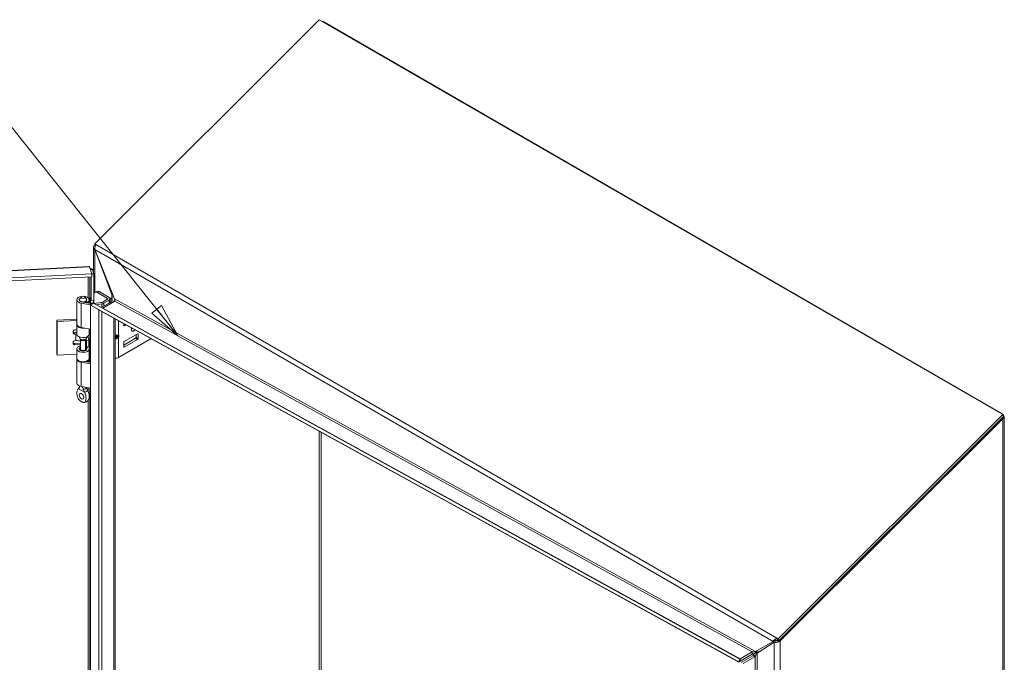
# Model space of a CAD drawing. Header units: inches. Extents: x 5 to 168, y 5 to 106.
# Tile 12 of 12: x 148 to 168, y 92 to 106. Entities that reach past the tile are written whole.
import ezdxf

# ---------------------------------------------------------------- set-up
doc = ezdxf.new("R2010")
doc.units = ezdxf.units.IN
doc.header["$LTSCALE"] = 10
doc.header["$MEASUREMENT"] = 0
doc.layers.get('0').update_dxf_attribs({"lineweight": 0})
for name, color, linetype, lineweight in [('Symbol (ANSI)', 7, 'Continuous', 5), ('Visible (ANSI)', 7, 'Continuous', 5), ('Visible Narrow (ANSI)', 7, 'Continuous', 5)]:
    doc.layers.add(name, color=color, linetype=linetype, lineweight=lineweight)
doc.styles.add('ROMANS', font='romans.shx')
doc.dimstyles.new('Default (ANSI)$7', dxfattribs={"dimscale": 10, "dimtxt": 0.08, "dimasz": 0.07, "dimexe": 0.0625, "dimexo": 0.0315, "dimgap": 0.0155, "dimtad": 0, "dimtih": 1, "dimtoh": 1, "dimrnd": 1e-08, "dimzin": 0, "dimdsep": 46, "dimtxsty": 'ROMANS', "dimblk": 'Filled-1', "dimcen": 0.09, "dimdle": 0.197, "dimclrd": 256, "dimclre": 256, "dimclrt": 256, "dimadec": 0, "dimazin": 0, "dimtfac": 1, "dimtofl": 0, "dimtmove": 0, "dimatfit": 3, "dimldrblk": 'Filled-1', "dimfxl": 1, "dimtolj": 1, "dimtzin": 0, "dimlwd": -1, "dimlwe": -1, "dimarcsym": 0})

# ---------------------------------------------------------------- blocks, each defined once
blk = doc.blocks.new('Filled-1')
at = {"color": 0}
for p, q in [((0, 0), (-1, 0.179)), ((-1, 0.179), (-1, -0.179)), ((-1, 0), (0, 0)), ((-1, -0.179), (0, 0))]:
    blk.add_line(p, q, dxfattribs=at)
at = {"color": 0, "flags": 128}
blk.add_lwpolyline([(-1, -0.179), (0, 0), (-1, 0.179), (-1, -0.179)], dxfattribs=at)
at = {"color": 0}
blk.add_solid([(-1, -0.179), (0, 0), (-1, 0.179), (-1, -0.179)], dxfattribs=at)

msp = doc.modelspace()

# ---------------------------------------------------------------- linework, layer by layer
at = {"layer": 'Visible (ANSI)'}
for p, q in [((149.1744, 101.0476), (153.8039, 105.6661)), ((153.8039, 105.6661), (167.9024, 97.5263)), ((153.8797, 105.6224), (153.8851, 105.6255)), ((153.8851, 105.6255), (153.8963, 105.6237)), ((153.8963, 105.6237), (153.8868, 105.6183)), ((153.8963, 105.6237), (167.892, 97.5433)), ((149.1454, 100.4643), (149.1454, 100.9762)), ((149.1711, 101.025), (149.1798, 101.0337)), ((149.1711, 101.025), (149.1866, 101.016)), ((149.1744, 101.0476), (149.1962, 101.035)), ((149.1871, 101.0146), (149.1744, 101.0476)), ((149.1962, 101.035), (149.1952, 101.0312)), ((149.1769, 100.9307), (149.1711, 100.9273)), ((149.5258, 100.0039), (149.1711, 100.9273)), ((149.1778, 100.9269), (149.579, 99.9111)), ((129.3727, 99.5822), (149.0576, 100.5765)), ((149.1112, 100.4265), (149.065, 100.5737)), ((149.1112, 100.4265), (129.4151, 99.4316)), ((129.4169, 99.3722), (149.113, 100.3671)), ((149.0895, 100.5124), (149.0843, 100.5121)), ((149.1296, 100.5144), (149.0895, 100.5124)), ((149.0954, 99.8813), (149.0954, 100.3662)), ((149.1112, 100.4253), (149.1569, 100.4276)), ((149.113, 100.3671), (149.1112, 100.4265)), ((149.1569, 100.4276), (149.1296, 100.5144)), ((149.1569, 100.4276), (149.1569, 99.8844)), ((148.895, 99.9513), (148.8623, 99.909)), ((148.9665, 99.9513), (148.9992, 99.909)), ((149.0863, 99.9412), (149.0954, 99.8813)), ((149.0863, 99.8298), (149.0863, 99.9412)), ((149.2102, 100.0668), (149.1754, 100.0467)), ((149.4349, 99.9218), (149.2274, 100.0415)), ((149.2622, 100.0616), (149.4697, 99.9419)), ((149.4884, 99.9228), (149.5217, 99.9036)), ((149.5393, 100.0117), (149.5258, 100.0039)), ((148.8036, 99.3933), (148.8036, 99.8914)), ((148.8558, 99.8792), (148.8558, 99.8914)), ((149.0854, 99.7881), (148.8944, 99.821)), ((148.9085, 99.8482), (149.0854, 99.8178)), ((148.9859, 99.8349), (148.9859, 99.8595)), ((149.0207, 99.8395), (148.9859, 99.8595)), ((149.0058, 99.8792), (149.0058, 99.8914)), ((149.0207, 99.8289), (149.0207, 99.8395)), ((149.0579, 99.8225), (149.0579, 99.8914)), ((149.0854, 99.8303), (149.1221, 99.8091)), ((149.0854, 99.7947), (149.0854, 99.8303)), ((149.1071, 99.7822), (149.0854, 99.7947)), ((149.0854, 84.3302), (149.0854, 99.7947)), ((149.0954, 99.8813), (149.1569, 99.8844)), ((149.1321, 99.827), (149.102, 99.7732)), ((149.102, 99.7732), (149.28, 99.6729)), ((149.102, 99.7732), (162.4504, 92.4326)), ((149.1321, 99.827), (162.4805, 92.4864)), ((149.1478, 99.884), (149.1478, 99.8184)), ((149.1526, 99.8158), (149.3083, 99.8349)), ((149.1538, 99.8159), (149.1538, 99.8843)), ((149.3185, 99.8071), (149.1958, 99.792)), ((149.3056, 99.7316), (149.5155, 99.8528)), ((149.3253, 99.8402), (149.4349, 99.9034)), ((149.5887, 99.8618), (149.3404, 99.7185)), ((149.4697, 99.8834), (149.3601, 99.8201)), ((149.4906, 99.8385), (149.4906, 99.9126)), ((149.5155, 99.8528), (149.5258, 99.8796)), ((149.5443, 99.8362), (149.5155, 99.8528)), ((149.5217, 99.9036), (149.5313, 99.9092)), ((149.5217, 99.9036), (149.5217, 99.8689)), ((149.5397, 99.8715), (149.5258, 99.8796)), ((149.5694, 99.8544), (149.5397, 99.8715)), ((149.5694, 99.8544), (149.5675, 99.8496)), ((149.5894, 99.8633), (149.5887, 99.8618)), ((162.4574, 92.4263), (149.2809, 99.6724)), ((148.3938, 99.475), (148.8036, 99.4957)), ((148.3981, 99.4467), (148.3938, 99.475)), ((148.3938, 98.7803), (148.3938, 99.475)), ((148.8036, 99.4672), (148.3981, 99.4467)), ((148.3981, 98.752), (148.3981, 99.4467)), ((148.8036, 99.1871), (148.8036, 99.3814)), ((149.0854, 99.2901), (148.8944, 99.323)), ((149.5951, 84.6245), (149.5951, 99.4996)), ((149.7712, 99.3633), (149.7712, 99.4028)), ((149.7712, 99.4009), (149.7729, 99.4019)), ((149.8156, 99.3784), (149.7804, 99.358)), ((148.7301, 99.2059), (148.7301, 99.2474)), ((148.7767, 99.215), (148.7524, 99.2138)), ((148.7567, 99.2706), (148.8036, 99.2729)), ((148.7567, 99.1855), (148.781, 99.1867)), ((148.8558, 99.1119), (148.8558, 99.1279)), ((149.0058, 99.1119), (149.0058, 99.1279)), ((149.0574, 99.1807), (149.0714, 99.2726)), ((149.0716, 99.2758), (149.0716, 99.2924)), ((149.5951, 99.1473), (149.6417, 99.1473)), ((149.5951, 99.126), (149.6417, 99.126)), ((150.0566, 99.1923), (149.7804, 99.0328)), ((150.0241, 99.1735), (150.0241, 99.1143)), ((150.0658, 99.0902), (150.0658, 99.187)), ((148.7301, 98.9848), (148.7301, 99.0263)), ((148.8787, 98.999), (148.7524, 98.9927)), ((148.7567, 99.0494), (148.781, 99.0506)), ((148.8787, 98.9705), (148.7567, 98.9644)), ((148.8832, 99.0672), (148.8623, 99.0942)), ((148.8787, 98.8754), (148.8787, 99.0731)), ((148.9783, 99.0672), (148.9992, 99.0942)), ((148.9829, 98.8754), (148.9829, 99.0731)), ((148.9834, 98.9758), (148.9829, 98.9758)), ((148.9976, 98.9346), (148.9829, 98.9228)), ((148.9931, 98.9532), (149.0013, 98.9195)), ((148.9936, 99.087), (149.0013, 99.0556)), ((149.0013, 99.0556), (149.05, 99.0596)), ((149.0013, 98.9195), (149.0013, 99.0556)), ((149.0013, 98.9195), (149.05, 98.9235)), ((149.005, 98.8672), (149.005, 98.9198)), ((149.0084, 98.877), (149.015, 98.9207)), ((149.05, 99.0596), (149.0418, 99.0933)), ((149.05, 98.9235), (149.05, 99.0596)), ((149.0714, 98.9664), (149.0574, 98.8745)), ((149.0716, 98.7753), (149.0716, 98.9696)), ((149.6601, 98.7007), (150.3371, 99.0916)), ((150.0149, 99.0983), (149.7712, 98.9576)), ((149.7712, 99.0168), (149.7712, 98.9201)), ((149.7804, 98.9147), (150.0566, 99.0742)), ((148.3981, 98.752), (148.3938, 98.7803)), ((148.8036, 98.7725), (148.3981, 98.752)), ((148.8036, 98.6867), (148.8036, 98.8809)), ((148.8787, 98.8818), (148.8623, 98.8607)), ((148.9829, 98.8818), (148.9992, 98.8607)), ((149.0714, 98.7722), (149.0574, 98.6803)), ((148.8036, 98.1767), (148.8036, 98.6748)), ((149.0854, 98.5715), (148.8944, 98.6044)), ((148.9808, 98.6192), (149.0854, 98.6012)), ((148.9859, 98.6183), (148.9859, 98.6205)), ((149.0207, 98.6229), (149.0098, 98.6292)), ((149.0207, 98.6123), (149.0207, 98.6229)), ((149.0579, 98.6059), (149.0579, 98.6748)), ((148.8558, 98.1063), (148.8558, 98.1174)), ((149.0854, 98.0735), (148.8944, 98.1064)), ((167.9024, 97.5263), (163.2735, 92.9084)), ((167.9173, 97.4876), (163.2914, 92.8726)), ((167.8825, 97.5378), (167.892, 97.5433)), ((167.892, 97.5433), (167.9032, 97.5321)), ((167.9032, 97.5321), (167.8978, 97.529)), ((167.9173, 97.4876), (167.9024, 97.5263)), ((167.9289, 97.4857), (167.9289, 78.9899)), ((167.9032, 97.4392), (163.3132, 92.86)), ((167.9032, 97.4392), (167.8814, 97.4517)), ((162.7994, 92.6409), (163.1645, 92.8517)), ((163.1891, 92.834), (162.8344, 92.6104)), ((163.1941, 92.8688), (163.1645, 92.8517)), ((163.2328, 92.8592), (163.1891, 92.834)), ((163.2448, 92.9197), (163.2517, 92.921)), ((163.255, 92.8934), (163.2448, 92.9197)), ((163.2517, 92.921), (163.2666, 92.8823)), ((163.2517, 92.921), (163.2735, 92.9084)), ((163.2597, 92.881), (163.255, 92.8934)), ((163.2666, 92.8823), (163.2597, 92.881)), ((163.2876, 92.8702), (163.2666, 92.8823)), ((163.2735, 92.9084), (163.2884, 92.8697)), ((163.2914, 92.8726), (163.3132, 92.86)), ((162.4842, 92.4934), (162.7315, 92.6362)), ((162.7333, 92.6373), (162.7387, 92.5892)), ((162.4504, 92.4326), (162.4805, 92.4864)), ((162.4571, 92.4265), (162.4504, 92.4326)), ((162.4571, 92.4265), (162.4776, 92.4631)), ((162.4776, 92.4631), (162.4872, 92.4803)), ((162.4805, 92.4864), (162.4872, 92.4803)), ((162.4834, 92.4909), (162.4842, 92.4934)), ((162.4844, 92.4399), (162.4837, 92.474)), ((162.4842, 92.4934), (162.4844, 92.485)), ((162.4853, 92.4425), (162.4844, 92.4399)), ((162.4846, 92.4757), (162.4853, 92.4425)), ((162.7325, 92.5852), (162.4853, 92.4425)), ((162.5043, 92.4176), (162.7437, 92.5558)), ((162.7873, 92.5306), (162.5479, 92.3924)), ((162.7437, 92.5558), (162.754, 92.5741)), ((162.7437, 92.5558), (162.7873, 92.5306)), ((162.7836, 92.557), (162.754, 92.5741)), ((162.7976, 92.549), (162.7836, 92.557)), ((162.7976, 92.549), (162.7873, 92.5306))]:
    msp.add_line(p, q, dxfattribs=at)
for centre, major_axis, ratio, start_param, end_param in [((148.9308, 99.8914), (-0.1271, 0), 0.5773503, 2.3561945, 7.5640455), ((149.2274, 99.9565), (-0.0521, 0.0902), 0.5773503, 5.4977871, 6.7789172), ((149.2622, 99.9766), (-0.0521, 0.0902), 0.5773503, 5.4977871, 6.2831853), ((149.419, 99.9126), (0.0225, 0), 0.5773503, 5.4977871, 7.0685835), ((149.419, 99.9126), (0.0717, 0), 0.5773503, 5.4977871, 7.0685835), ((148.9308, 99.8914), (-0.075, 0), 0.5773503, 5.862651, 9.8453123), ((148.9308, 99.8914), (-0.0779, 0), 0.5773503, 5.5880236, 7.5640455), ((148.9308, 99.8914), (0.0779, 0), 0.5773503, 5.4977871, 6.978347), ((149.1216, 99.8321), (0.0341, 0), 0.5773503, 4.5482045, 4.7814228), ((149.3012, 99.8541), (0.0341, 0), 0.5773503, 4.9218285, 5.4977871), ((149.3012, 99.8541), (-0.0833, 0), 0.5773503, 1.7802358, 2.3561945), ((149.34, 99.74), (-0.0125, -0.0228), 0.5908959, 0.7041465, 0.7732399), ((148.9308, 99.3814), (-0.1271, 0), 0.5773503, 6.2019841, 8.1291234), ((148.9308, 99.3933), (-0.1271, 0), 0.5773503, 0, 1.2808602), ((149.7804, 99.3687), (-0.0065, -0.0113), 0.5773503, 5.4977871, 7.0685835), ((149.9774, 99.3092), (-0.0358, -0.062), 0.5773503, 4.9690851, 7.6213201), ((148.7567, 99.2488), (-0.0264, -0.004), 0.8133896, 4.5897507, 6.160547), ((148.7524, 99.2356), (0.0264, 0.004), 0.8133896, 3.5951489, 4.5897507), ((148.7567, 99.2073), (-0.0264, -0.004), 0.8133896, 6.160547, 7.7313434), ((148.7981, 99.0735), (-0.2461, 0), 0.5773503, 4.6900288, 4.7996554), ((148.7981, 99.0735), (0.1969, 0), 0.5773503, 1.5428448, 1.6580628), ((148.9308, 99.1871), (-0.1271, 0), 0.5773503, 0, 3.0543262), ((148.9308, 99.1119), (-0.075, 0), 0.5773503, 0, 3.1415927), ((148.7981, 99.0735), (0.2461, 0), 0.5773503, 0.1396263, 0.4466714), ((149.0094, 99.2758), (0.0622, 0), 0.5773503, 6.1959188, 6.2831853), ((149.6233, 99.1774), (-0.0345, 0.0232), 0.5549017, 2.4512573, 2.7130567), ((149.6233, 99.096), (0.0345, 0.0232), 0.5549017, 0.428536, 0.6903354), ((149.6493, 99.1711), (0.0227, 0.0179), 0.709013, 4.2023211, 4.9877192), ((149.6493, 99.1323), (-0.026, 0.0083), 0.2540711, 1.6523282, 2.4377264), ((150.0149, 99.109), (0.0065, 0.0113), 0.5773503, 3.9269908, 5.4977871), ((150.0566, 99.1816), (0.0065, 0.0113), 0.5773503, 5.4977871, 7.0685835), ((148.7567, 99.0276), (-0.0264, -0.004), 0.8133896, 4.5897507, 6.160547), ((148.7524, 99.0144), (-0.0264, -0.004), 0.8133896, 0.4535562, 1.448158), ((148.7567, 98.9861), (-0.0264, -0.004), 0.8133896, 6.160547, 7.7313434), ((148.7981, 98.9374), (0.1969, 0), 0.5773503, 1.1492215, 1.6580628), ((148.9308, 98.8809), (0.1271, 0), 0.5773503, 1.9928967, 6.1959188), ((148.9308, 98.8809), (-0.0779, 0), 0.5773503, 5.4444729, 9.3375115), ((148.9308, 99.0795), (0.0521, 0), 0.5773503, 3.562127, 5.862651), ((148.7981, 98.9374), (0.1969, 0), 0.5773503, 0.1396263, 0.3529283), ((148.9308, 98.8809), (0.1271, 0), 0.5773503, 1.0386582, 1.1486959), ((149.0094, 98.9696), (0.0622, 0), 0.5773503, 6.1959188, 7.1420355), ((149.7804, 99.0222), (0.0065, 0.0113), 0.5773503, 0.7853982, 2.3561945), ((149.7804, 98.9254), (-0.0065, -0.0113), 0.5773503, 5.4977871, 7.0685835), ((150.0566, 99.0848), (-0.0065, -0.0113), 0.5773503, 0.7853982, 2.3561945), ((148.9308, 98.843), (-0.075, 0), 0.5773503, 5.862651, 5.879287), ((148.9308, 98.8754), (-0.0521, 0), 0.5773503, 0, 3.1415927), ((148.9308, 98.843), (-0.075, 0), 0.5773503, 3.545491, 3.562127), ((149.0094, 98.7753), (0.0622, 0), 0.5773503, 6.1959188, 6.2831853), ((148.9308, 98.6748), (-0.1271, 0), 0.5773503, 6.2019841, 7.5640455), ((148.9308, 98.6867), (0.1271, 0), 0.5773503, 3.1415927, 6.1959188), ((148.9308, 98.6748), (0.1271, 0), 0.5773503, 5.4977871, 6.3642768), ((149.6092, 98.7301), (0.0721, 0), 0.5773503, 4.5156962, 5.4977871), ((148.9308, 98.1767), (-0.1271, 0), 0.5773503, 0, 1.2808602), ((148.9632, 97.9426), (0.0325, -0.0563), 0.5773503, 4.6375634, 4.7872146), ((162.7311, 92.6577), (0.0125, 0.0228), 0.5908959, 3.9148326, 4.0154749), ((162.7311, 92.6577), (-0.0423, -0.0769), 0.5908959, 0.7732399, 0.8738822)]:
    msp.add_ellipse(centre, major_axis=major_axis, ratio=ratio, start_param=start_param, end_param=end_param, dxfattribs=at)
for centre, major_axis in [((148.9308, 99.942), (0.0392, 0)), ((148.8984, 97.9052), (0.0325, -0.0563))]:
    msp.add_ellipse(centre, major_axis=major_axis, ratio=0.5773503, dxfattribs=at)
for points in [[(153.8663, 105.6301), (153.8732, 105.629), (153.8795, 105.6275), (153.8851, 105.6255)], [(149.1711, 101.025), (149.1648, 101.0197), (149.1595, 101.0139), (149.1554, 101.0078)], [(149.065, 100.5737), (149.0625, 100.5757), (149.06, 100.5765), (149.0576, 100.5763)], [(149.1296, 100.5144), (149.1295, 100.5149), (149.1294, 100.5155), (149.1292, 100.516)], [(149.3392, 99.7178), (149.3349, 99.7182), (149.3307, 99.719), (149.3266, 99.7201)], [(149.5868, 99.8915), (149.5825, 99.8786), (149.5766, 99.8662), (149.5694, 99.8544)], [(149.28, 99.6729), (149.2803, 99.6727), (149.2806, 99.6726), (149.2809, 99.6724)], [(148.8359, 98.0606), (148.8355, 98.0604), (148.835, 98.0602), (148.8346, 98.06)], [(148.9622, 97.9863), (148.9617, 97.987), (148.9613, 97.9878), (148.9608, 97.9885)], [(149.0256, 98.0259), (149.0261, 98.0252), (149.0265, 98.0245), (149.027, 98.0237)], [(167.9032, 97.5321), (167.9094, 97.5272), (167.9147, 97.5217), (167.9188, 97.5158)], [(163.2597, 92.881), (163.2456, 92.8814), (163.2325, 92.8797), (163.2214, 92.8783)], [(163.292, 92.846), (163.2998, 92.8501), (163.307, 92.8548), (163.3132, 92.86)], [(162.7333, 92.6373), (162.7589, 92.6344), (162.7829, 92.6395), (162.7994, 92.6409)], [(162.4844, 92.4399), (162.4738, 92.4275), (162.4632, 92.4228), (162.4571, 92.4265)], [(162.4858, 92.4816), (162.4846, 92.4833), (162.484, 92.4865), (162.4834, 92.4909)]]:
    msp.add_open_spline(points, degree=3, dxfattribs=at)
for points, knots in [([(149.1554, 101.0078), (149.1406, 100.9854), (149.1428, 100.9584), (149.161, 100.9372), (149.164, 100.9337), (149.1674, 100.9304), (149.1711, 100.9273)], [0.3014573, 0.3014573, 0.3014573, 0.3014573, 1.3925895, 1.3925895, 1.3925895, 1.5707963, 1.5707963, 1.5707963, 1.5707963]), ([(149.1952, 101.0312), (149.181, 101.0061), (149.1718, 100.9695), (149.1758, 100.938), (149.1763, 100.9342), (149.1769, 100.9305), (149.1778, 100.9269)], [0, 0, 0, 0, 1.0905904, 1.0905904, 1.0905904, 1.2217305, 1.2217305, 1.2217305, 1.2217305]), ([(149.1292, 100.516), (149.1254, 100.5282), (149.1056, 100.5389), (149.0786, 100.5412), (149.0774, 100.5413), (149.0763, 100.5414), (149.0751, 100.5415)], [-0.9727877, -0.9727877, -0.9727877, -0.9727877, -0.32751892, -0.32751892, -0.32751892, -0.29995586, -0.29995586, -0.29995586, -0.29995586]), ([(149.5258, 99.8796), (149.5349, 99.9173), (149.5356, 99.959), (149.5273, 99.9972), (149.5268, 99.9994), (149.5263, 100.0016), (149.5258, 100.0039)], [0, 0, 0, 0, 1.4834748, 1.4834748, 1.4834748, 1.5707963, 1.5707963, 1.5707963, 1.5707963]), ([(149.579, 99.9111), (149.5882, 99.8955), (149.5896, 99.8763), (149.5895, 99.8652), (149.5895, 99.8645), (149.5895, 99.8639), (149.5894, 99.8633)], [0, 0, 0, 0, 1.4834748, 1.4834748, 1.4834748, 1.5707963, 1.5707963, 1.5707963, 1.5707963]), ([(148.8359, 98.0606), (148.842, 98.0633), (148.847, 98.0676), (148.854, 98.0788), (148.856, 98.0858), (148.8559, 98.0938), (148.8559, 98.0938), (148.8559, 98.0938)], [0.61746531, 0.61746531, 0.61746531, 0.61746531, 0.72242676, 0.72242676, 0.82703513, 0.82703513, 0.82736394, 0.82736394, 0.82736394, 0.82736394]), ([(148.8559, 98.1174), (148.8558, 98.1136), (148.8558, 98.1095), (148.8558, 98.1016), (148.8558, 98.0978), (148.8559, 98.0938)], [-0.28651116, -0.28651116, -0.28651116, -0.28651116, -0.22869488, -0.22869488, -0.17931408, -0.17931408, -0.17931408, -0.17931408]), ([(148.9348, 98.0482), (148.9338, 98.0527), (148.9326, 98.0573), (148.928, 98.072), (148.9239, 98.0821), (148.9167, 98.0957), (148.9145, 98.0995), (148.9121, 98.1033)], [-0.91422186, -0.91422186, -0.91422186, -0.91422186, -0.86484107, -0.86484107, -0.75049363, -0.75049363, -0.70443385, -0.70443385, -0.70443385, -0.70443385]), ([(148.8346, 98.06), (148.8269, 98.056), (148.8211, 98.0484), (148.812, 98.0296), (148.8087, 98.0173), (148.8034, 97.983), (148.8033, 97.9577), (148.8097, 97.9134), (148.8144, 97.8949), (148.826, 97.866), (148.8321, 97.8542), (148.8464, 97.8337), (148.8529, 97.8268), (148.863, 97.8172), (148.8682, 97.813), (148.88, 97.8042), (148.8871, 97.7996), (148.8953, 97.7946), (148.8968, 97.7937), (148.8984, 97.7928)], [0.000001, 0.000001, 0.000001, 0.000001, 0.1367723, 0.1367723, 0.294217, 0.294217, 0.5576572, 0.5576572, 0.7549381, 0.7549381, 0.8962129, 0.8962129, 1.0224019, 1.0224019, 1.1433676, 1.1433676, 1.3013566, 1.3013566, 1.3374969, 1.3374969, 1.3374969, 1.3374969]), ([(148.8219, 98.0483), (148.8284, 98.0576), (148.8363, 98.0662), (148.8476, 98.0754), (148.8503, 98.0774), (148.8531, 98.0793)], [0, 0, 0, 0, 0.10411042, 0.10411042, 0.13534618, 0.13534618, 0.13534618, 0.13534618]), ([(148.8521, 98.0777), (148.8521, 98.0777), (148.8522, 98.0779), (148.8527, 98.0786), (148.8533, 98.0796), (148.8545, 98.0827), (148.8551, 98.0848), (148.8555, 98.0872)], [5.06227646, 5.06227646, 5.06227646, 5.06227646, 5.13290538, 5.13290538, 5.27398017, 5.27398017, 5.41505496, 5.41505496, 5.41505496, 5.41505496]), ([(148.8984, 97.7928), (148.8999, 97.7919), (148.9014, 97.7911), (148.9097, 97.7865), (148.9168, 97.7829), (148.9286, 97.7781), (148.9338, 97.7763), (148.9439, 97.7743), (148.9504, 97.7736), (148.9647, 97.7777), (148.9707, 97.7825), (148.9823, 97.7981), (148.9871, 97.811), (148.9935, 97.848), (148.9934, 97.8735), (148.988, 97.9138), (148.9848, 97.9299), (148.9756, 97.9592), (148.9698, 97.9735), (148.9622, 97.9863)], [0, 0, 0, 0, 0.01987028, 0.01987028, 0.10623361, 0.10623361, 0.17236912, 0.17236912, 0.24137513, 0.24137513, 0.31856523, 0.31856523, 0.42642835, 0.42642835, 0.57049836, 0.57049836, 0.65636418, 0.65636418, 0.73096462, 0.73096462, 0.73096462, 0.73096462]), ([(148.9348, 98.0482), (148.9358, 98.0439), (148.9372, 98.0393), (148.9421, 98.0248), (148.9466, 98.0143), (148.9546, 97.9988), (148.9576, 97.9936), (148.9608, 97.9885)], [0.85111276, 0.85111276, 0.85111276, 0.85111276, 0.90093431, 0.90093431, 1.00620864, 1.00620864, 1.06107454, 1.06107454, 1.06107454, 1.06107454]), ([(149.0256, 98.0259), (149.0195, 98.0357), (149.0145, 98.0462), (149.0078, 98.067), (149.0058, 98.0774), (149.0057, 98.0872)], [0.61746531, 0.61746531, 0.61746531, 0.61746531, 0.72242676, 0.72242676, 0.82100036, 0.82100036, 0.82100036, 0.82100036]), ([(149.027, 98.0237), (149.0347, 98.0109), (149.0404, 97.9966), (149.0496, 97.9672), (149.0529, 97.9511), (149.0582, 97.9108), (149.0583, 97.8853), (149.0519, 97.8489), (149.0474, 97.8362), (149.041, 97.8272)], [0.000001, 0.000001, 0.000001, 0.000001, 0.13677231, 0.13677231, 0.29421701, 0.29421701, 0.55765721, 0.55765721, 0.74913755, 0.74913755, 0.74913755, 0.74913755]), ([(149.041, 97.8272), (149.0337, 97.817), (149.0248, 97.8077), (149.0055, 97.7929), (148.995, 97.7871), (148.9741, 97.779), (148.9637, 97.7762), (148.9531, 97.7747)], [0, 0, 0, 0, 0.11468153, 0.11468153, 0.22460376, 0.22460376, 0.32290324, 0.32290324, 0.32290324, 0.32290324]), ([(167.9188, 97.5158), (167.9337, 97.4945), (167.9314, 97.4686), (167.9132, 97.4485), (167.9102, 97.4452), (167.9069, 97.4421), (167.9032, 97.4392)], [0.3014573, 0.3014573, 0.3014573, 0.3014573, 1.3925895, 1.3925895, 1.3925895, 1.5707963, 1.5707963, 1.5707963, 1.5707963]), ([(163.1645, 92.8517), (163.1762, 92.8709), (163.2014, 92.8973), (163.2331, 92.9141), (163.2369, 92.9161), (163.2408, 92.918), (163.2448, 92.9197)], [0, 0, 0, 0, 1.0905904, 1.0905904, 1.0905904, 1.2217305, 1.2217305, 1.2217305, 1.2217305]), ([(163.1891, 92.834), (163.2117, 92.827), (163.2471, 92.828), (163.2776, 92.8396), (163.2825, 92.8415), (163.2874, 92.8436), (163.292, 92.846)], [0, 0, 0, 0, 1.0911322, 1.0911322, 1.0911322, 1.269339, 1.269339, 1.269339, 1.269339]), ([(163.2213, 92.8783), (163.2162, 92.8777), (163.211, 92.8763), (163.2019, 92.8729), (163.1978, 92.8709), (163.1941, 92.8688)], [0, 0, 0, 0, 0.047970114, 0.047970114, 0.089402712, 0.089402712, 0.089402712, 0.089402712]), ([(163.2672, 92.882), (163.2578, 92.8704), (163.2435, 92.8629), (163.2344, 92.8597), (163.2338, 92.8595), (163.2333, 92.8593), (163.2328, 92.8592)], [0.1230219, 0.1230219, 0.1230219, 0.1230219, 1.4834748, 1.4834748, 1.4834748, 1.5707963, 1.5707963, 1.5707963, 1.5707963]), ([(162.843, 92.6661), (162.8311, 92.6464), (162.8058, 92.6197), (162.7736, 92.6027), (162.7625, 92.5969), (162.7507, 92.5922), (162.7387, 92.5892)], [0, 0, 0, 0, 1.0936518, 1.0936518, 1.0936518, 1.4701541, 1.4701541, 1.4701541, 1.4701541]), ([(162.754, 92.5741), (162.7766, 92.6015), (162.8122, 92.6207), (162.8427, 92.6294), (162.8542, 92.6326), (162.8649, 92.6345), (162.8739, 92.6353)], [0, 0, 0, 0, 1.0950581, 1.0950581, 1.0950581, 1.5063321, 1.5063321, 1.5063321, 1.5063321]), ([(162.8344, 92.6104), (162.8253, 92.5963), (162.8091, 92.5774), (162.7993, 92.5533), (162.7987, 92.5518), (162.7981, 92.5504), (162.7976, 92.549)], [0, 0, 0, 0, 1.4834748, 1.4834748, 1.4834748, 1.5707963, 1.5707963, 1.5707963, 1.5707963])]:
    msp.add_open_spline(points, degree=3, knots=knots, dxfattribs=at)
at = {"layer": 'Visible Narrow (ANSI)'}
for p, q in [((149.1952, 101.0312), (163.2448, 92.9197)), ((149.1711, 100.9273), (149.1711, 100.0438)), ((163.1645, 92.8517), (149.1778, 100.9269)), ((149.065, 100.5737), (129.3689, 99.5788)), ((149.04, 99.9289), (149.04, 100.3634)), ((149.0682, 100.3648), (149.0682, 99.8207)), ((149.2622, 100.0616), (149.2274, 100.0415)), ((149.2783, 100.0523), (149.2895, 100.0588)), ((149.4349, 99.9034), (149.4349, 99.9218)), ((149.5258, 99.9224), (149.5258, 100.0039)), ((148.8944, 99.323), (148.8944, 99.821)), ((149.3185, 99.7391), (149.3185, 99.8071)), ((149.3404, 99.7185), (162.4834, 92.4909)), ((149.3601, 99.7631), (149.3601, 99.8201)), ((149.4697, 99.8264), (149.4697, 99.8834)), ((149.5694, 99.8507), (149.5694, 99.8544)), ((149.579, 99.9111), (162.7994, 92.6409)), ((162.7315, 92.6362), (149.5894, 99.8633)), ((149.2574, 84.4295), (149.2574, 99.6856)), ((149.28, 99.6729), (162.4571, 92.4265)), ((149.3195, 99.6512), (149.3195, 84.4653)), ((149.5694, 84.6096), (149.5694, 99.5138)), ((149.6601, 99.4639), (149.6601, 99.1623)), ((149.7712, 99.3633), (149.7804, 99.358)), ((148.7524, 99.2138), (148.7567, 99.1855)), ((148.781, 99.0506), (148.781, 99.1867)), ((149.04, 99.0997), (149.04, 99.1495)), ((149.0574, 99.1807), (149.0574, 99.2949)), ((149.0682, 99.2518), (149.0682, 98.9813)), ((149.0714, 99.2726), (149.0714, 99.2925)), ((149.6493, 99.125), (149.6493, 99.1483)), ((149.6601, 99.1623), (149.6678, 99.1605)), ((149.6678, 99.1216), (149.6601, 99.111)), ((149.6601, 99.111), (149.6601, 98.7007)), ((149.6678, 99.1605), (149.6678, 99.1216)), ((150.0241, 99.1143), (150.0658, 99.0902)), ((150.0658, 99.187), (150.0566, 99.1923)), ((148.7567, 98.9644), (148.7524, 98.9927)), ((148.9931, 98.9532), (148.9931, 99.0863)), ((149.0082, 98.876), (149.0082, 98.9201)), ((149.0714, 98.7722), (149.0714, 98.9664)), ((149.6092, 99.0878), (149.6092, 99.1072)), ((149.7712, 98.9201), (149.7804, 98.9147)), ((150.0566, 99.0742), (150.0149, 99.0983)), ((149.0574, 98.6803), (149.0574, 98.8745)), ((149.0682, 98.7514), (149.0682, 98.6042)), ((148.8944, 98.1064), (148.8944, 98.6044)), ((148.8346, 98.06), (148.9622, 97.9863)), ((149.04, 97.9965), (149.04, 98.0813)), ((149.0682, 98.0764), (149.0682, 86.2125)), ((149.04, 86.5487), (149.04, 97.8258)), ((167.9032, 78.944), (167.9032, 97.4392)), ((153.8047, 87.1987), (153.8047, 97.1847)), ((153.8415, 97.1644), (153.8415, 87.22)), ((163.1891, 76.2863), (163.1891, 92.834)), ((163.3132, 92.86), (163.3132, 76.2863)), ((162.7325, 92.5852), (162.7315, 92.6362)), ((162.8344, 92.6104), (162.8344, 76.9007)), ((162.7976, 92.549), (162.7976, 76.9723))]:
    msp.add_line(p, q, dxfattribs=at)
for centre, major_axis, ratio, start_param, end_param in [((149.6417, 99.173), (-0.0061, -0.0253), 0.8047379, 0.2888611, 1.3360587), ((149.6417, 99.1216), (-0.0212, 0.0152), 0.1380712, 3.763927, 4.8111245), ((148.9308, 98.0433), (-0.0995, 0), 0.5773503, 5.6109778, 5.9766057), ((148.9308, 98.0915), (0.075, 0), 0.5773503, 4.7665845, 6.1858845), ((148.9308, 98.0433), (0.0995, 0), 0.5773503, 5.0189686, 5.9766057)]:
    msp.add_ellipse(centre, major_axis=major_axis, ratio=ratio, start_param=start_param, end_param=end_param, dxfattribs=at)
for points in [[(149.1554, 101.0078), (149.1642, 101.002), (149.1723, 100.9964), (149.1794, 100.991)], [(149.0995, 100.5159), (149.0967, 100.5162), (149.0904, 100.5165), (149.0831, 100.516)], [(149.5951, 99.1103), (149.5996, 99.1083), (149.6044, 99.1072), (149.6092, 99.1072)], [(149.6092, 99.0878), (149.6044, 99.0878), (149.5997, 99.0883), (149.5951, 99.0893)], [(167.909, 97.5094), (167.9123, 97.5116), (167.9157, 97.5138), (167.9188, 97.5158)]]:
    msp.add_open_spline(points, degree=3, dxfattribs=at)
for points, knots in [([(149.1292, 100.516), (149.1267, 100.5159), (149.1241, 100.5158), (149.1168, 100.5156), (149.1124, 100.5155), (149.1057, 100.5155), (149.1033, 100.5156), (149.1007, 100.5158), (149.1001, 100.5159), (149.0995, 100.5159)], [-0.17603931, -0.17603931, -0.17603931, -0.17603931, -0.156035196, -0.156035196, -0.118656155, -0.118656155, -0.08895636, -0.08895636, -0.080238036, -0.080238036, -0.080238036, -0.080238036]), ([(149.5951, 99.1612), (149.5997, 99.1612), (149.6044, 99.1611), (149.6092, 99.1611), (149.6186, 99.1611), (149.628, 99.1613), (149.6367, 99.1615), (149.6455, 99.1617), (149.6535, 99.162), (149.6601, 99.1623)], [2.94488763, 2.94488763, 2.94488763, 2.94488763, 3.14159265, 3.14159265, 3.14159265, 3.53429174, 3.53429174, 3.53429174, 3.92699082, 3.92699082, 3.92699082, 3.92699082]), ([(149.6417, 99.1473), (149.6375, 99.1483), (149.6323, 99.1491), (149.6268, 99.1497), (149.6212, 99.1502), (149.6152, 99.1505), (149.6092, 99.1505), (149.6044, 99.1505), (149.5996, 99.1503), (149.5951, 99.15)], [2.3561945, 2.3561945, 2.3561945, 2.3561945, 2.7488936, 2.7488936, 2.7488936, 3.1415927, 3.1415927, 3.1415927, 3.4525666, 3.4525666, 3.4525666, 3.4525666]), ([(149.6092, 99.1072), (149.6152, 99.1072), (149.6212, 99.1089), (149.6268, 99.1121), (149.6323, 99.1153), (149.6375, 99.1201), (149.6417, 99.126)], [0, 0, 0, 0, 0.39269908, 0.39269908, 0.39269908, 0.78539816, 0.78539816, 0.78539816, 0.78539816]), ([(149.6601, 99.111), (149.6535, 99.1037), (149.6455, 99.0978), (149.6367, 99.0938), (149.628, 99.0899), (149.6186, 99.0878), (149.6092, 99.0878)], [5.49778714, 5.49778714, 5.49778714, 5.49778714, 5.89048623, 5.89048623, 5.89048623, 6.28318531, 6.28318531, 6.28318531, 6.28318531]), ([(163.2328, 92.8592), (163.2346, 92.8598), (163.2365, 92.8604), (163.2403, 92.8613), (163.2421, 92.8616), (163.2472, 92.862), (163.2503, 92.8618), (163.2582, 92.8603), (163.2633, 92.8587), (163.2766, 92.8535), (163.2848, 92.8496), (163.292, 92.846)], [-0.29814604, -0.29814604, -0.29814604, -0.29814604, -0.2606298, -0.2606298, -0.22498996, -0.22498996, -0.16972974, -0.16972974, -0.09279641, -0.09279641, 0, 0, 0, 0])]:
    msp.add_open_spline(points, degree=3, knots=knots, dxfattribs=at)

# ---------------------------------------------------------------- leaders
at = {"layer": 'Symbol (ANSI)', "annotation_type": 0, "has_hookline": 1, "hookline_direction": 1, "text_width": 7.5947}
msp.add_leader([(150.8878, 99.1493), (146.3775, 104.801), (145.6775, 104.801)], dimstyle='Default (ANSI)$7', override={"dimtad": 0}, dxfattribs=at)

doc.saveas('drawing.dxf')
